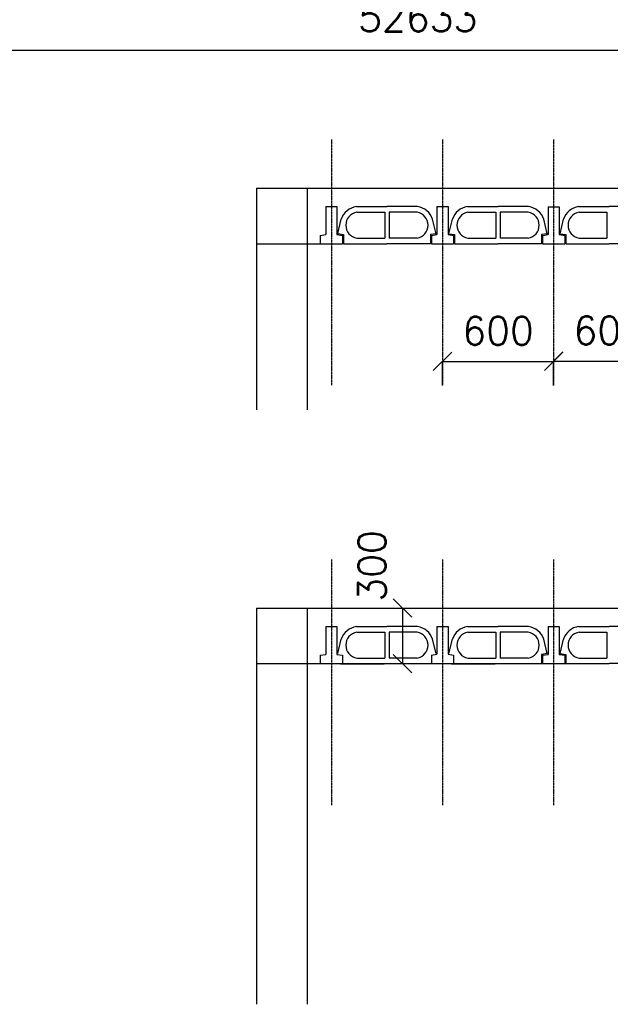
# Model space of a CAD drawing. Header units: millimetres. Extents: x -29041 to 64500, y 110629 to 283923.
# Tile 3 of 49: x 22404 to 25593, y 119732 to 125046. Entities that reach past the tile are written whole.
import ezdxf

# ---------------------------------------------------------------- set-up
doc = ezdxf.new("R2010")
doc.units = ezdxf.units.MM
doc.linetypes.add('ACAD_ISO04W100', pattern=[30, 24, -3, 0, -3])
for name, color, linetype in [('beton', 7, 'Continuous'), ('osie', 1, 'ACAD_ISO04W100'), ('sciany', 7, 'Continuous')]:
    doc.layers.add(name, color=color, linetype=linetype)
doc.styles.add('TXT 50', font='simplex.shx', dxfattribs={"height": 150})
doc.styles.add('txt150', font='arial.ttf', dxfattribs={"height": 150})
doc.dimstyles.new('wymiary1do50', dxfattribs={"dimtxt": 150, "dimasz": 100, "dimexe": 0.18, "dimexo": 0.066, "dimgap": 90, "dimtad": 1, "dimdec": 0, "dimzin": 0, "dimdsep": 46, "dimtxsty": 'txt150', "dimblk": 'OBLIQUE', "dimcen": 0.09, "dimclrd": 1, "dimclre": 1, "dimadec": 0, "dimazin": 0, "dimtfac": 1, "dimtdec": 0, "dimtix": 1, "dimtofl": 0, "dimtmove": 2, "dimatfit": 3, "dimfxl": 1, "dimtfillclr": 256, "dimtolj": 1, "dimtzin": 0, "dimarcsym": 0})

# ---------------------------------------------------------------- blocks, each defined once
blk = doc.blocks.new('_Oblique')
at = {"layer": 'sciany', "color": 0, "lineweight": -2}
blk.add_line((-0.5, -0.5), (0.5, 0.5), dxfattribs=at)
blk = doc.blocks.new('*D136')
at = {"layer": 'beton', "color": 1, "lineweight": -2}
for p, q in [((50870, 128073.5), (50870, 124879.4)), ((-1762.9, 126553.5), (-1762.9, 124879.4)), ((50870, 124879.6), (-1762.9, 124879.6))]:
    blk.add_line(p, q, dxfattribs=at)
at = {"layer": 'Defpoints', "color": 0}
for p in [(50870, 128073.6), (-1762.9, 126553.6), (-1762.9, 124879.6)]:
    blk.add_point(p, dxfattribs=at)
at = {"layer": 'beton', "color": 1, "lineweight": -2, "xscale": 100, "yscale": 100, "zscale": 100, "rotation": 180}
blk.add_blockref('_Oblique', (-1762.9, 124879.6), dxfattribs=at)
at = {"layer": 'beton', "color": 1, "lineweight": -2, "xscale": 100, "yscale": 100, "zscale": 100}
blk.add_blockref('_Oblique', (50870, 124879.6), dxfattribs=at)
at = {"layer": 'beton', "color": 0, "insert": (24553.5, 125056.6), "char_height": 150, "attachment_point": 5, "style": 'TXT 50'}
blk.add_mtext('\\A1;52633', dxfattribs=at)
blk = doc.blocks.new('*D576')
at = {"layer": 'beton', "color": 1, "lineweight": -2}
for p, q in [((24687.1, 123070.8), (24687.1, 123201.7)), ((24687.1, 123201.5), (25287.1, 123201.5)), ((25287.1, 123070.8), (25287.1, 123201.7))]:
    blk.add_line(p, q, dxfattribs=at)
at = {"layer": 'Defpoints', "color": 0}
for p in [(25287.1, 123201.5), (24687.1, 123070.7), (25287.1, 123070.7)]:
    blk.add_point(p, dxfattribs=at)
at = {"layer": 'beton', "color": 1, "lineweight": -2, "xscale": 100, "yscale": 100, "zscale": 100, "rotation": 180}
blk.add_blockref('_Oblique', (24687.1, 123201.5), dxfattribs=at)
at = {"layer": 'beton', "color": 1, "lineweight": -2, "xscale": 100, "yscale": 100, "zscale": 100}
blk.add_blockref('_Oblique', (25287.1, 123201.5), dxfattribs=at)
at = {"layer": 'beton', "color": 0, "insert": (24987.1, 123366.5), "char_height": 150, "attachment_point": 5, "style": 'TXT 50'}
blk.add_mtext('\\A1;600', dxfattribs=at)
blk = doc.blocks.new('*D577')
at = {"layer": 'beton', "color": 1, "lineweight": -2}
for p, q in [((25287.1, 123072.1), (25287.1, 123203.1)), ((25287.1, 123202.9), (25887.1, 123202.9)), ((25887.1, 123072.1), (25887.1, 123203.1))]:
    blk.add_line(p, q, dxfattribs=at)
at = {"layer": 'Defpoints', "color": 0}
for p in [(25887.1, 123202.9), (25287.1, 123072.1), (25887.1, 123072.1)]:
    blk.add_point(p, dxfattribs=at)
at = {"layer": 'beton', "color": 1, "lineweight": -2, "xscale": 100, "yscale": 100, "zscale": 100, "rotation": 180}
blk.add_blockref('_Oblique', (25287.1, 123202.9), dxfattribs=at)
at = {"layer": 'beton', "color": 1, "lineweight": -2, "xscale": 100, "yscale": 100, "zscale": 100}
blk.add_blockref('_Oblique', (25887.1, 123202.9), dxfattribs=at)
at = {"layer": 'beton', "color": 0, "insert": (25587.1, 123367.9), "char_height": 150, "attachment_point": 5, "style": 'TXT 50'}
blk.add_mtext('\\A1;600', dxfattribs=at)
blk = doc.blocks.new('*D578')
at = {"layer": 'beton', "color": 1, "lineweight": -2}
for p, q in [((24322.4, 121870.4), (24471.4, 121870.4)), ((24471.2, 121870.4), (24471.2, 121570.4)), ((24322.4, 121570.4), (24471.4, 121570.4))]:
    blk.add_line(p, q, dxfattribs=at)
at = {"layer": 'Defpoints', "color": 0}
for p in [(24322.3, 121870.4), (24322.3, 121570.4), (24471.2, 121570.4)]:
    blk.add_point(p, dxfattribs=at)
at = {"layer": 'beton', "color": 1, "lineweight": -2, "xscale": 100, "yscale": 100, "zscale": 100}
for p, rotation in [((24471.2, 121870.4), 90), ((24471.2, 121570.4), 270)]:
    blk.add_blockref('_Oblique', p, dxfattribs=dict(at, rotation=rotation))
at = {"layer": 'beton', "color": 0, "insert": (24306.2, 122097.9), "char_height": 150, "attachment_point": 5, "rotation": 90, "style": 'TXT 50'}
blk.add_mtext('\\A1;300', dxfattribs=at)

msp = doc.modelspace()

# ---------------------------------------------------------------- linework, layer by layer
at = {"layer": 'beton'}
for p, q in [((23683.28876, 124136.48282), (31189.37231, 124136.48282)), ((23683.28876, 124136.48282), (23683.28876, 122940.08515)), ((23957.12157, 124136.48282), (23957.12157, 122940.08515)), ((24057.12157, 124036.66282), (24057.12157, 123886.66282)), ((24057.12157, 124036.66282), (24117.12157, 124036.66282)), ((24117.12157, 124036.66282), (24117.12157, 123886.66282)), ((24221.94412, 124036.48282), (24387.12157, 124036.48282)), ((24552.29902, 124036.48282), (24387.12157, 124036.48282)), ((24657.12157, 124036.48282), (24657.12157, 123886.48282)), ((24657.12157, 124036.48282), (24717.12157, 124036.48282)), ((24717.12157, 124036.48282), (24717.12157, 123886.48282)), ((24821.94412, 124036.48282), (24987.12157, 124036.48282)), ((25152.29902, 124036.48282), (24987.12157, 124036.48282)), ((25257.12157, 124036.30282), (25257.12157, 123886.30282)), ((25257.12157, 124036.30282), (25317.12157, 124036.30282)), ((25317.12157, 124036.30282), (25317.12157, 123886.30282)), ((25421.94412, 124036.48282), (25587.12157, 124036.48282)), ((25752.29902, 124036.48282), (25587.12157, 124036.48282)), ((24224.24723, 124006.48282), (24375.12157, 124006.48282)), ((24375.12157, 124006.48282), (24375.12157, 123866.48282)), ((24549.99591, 124006.48282), (24399.12157, 124006.48282)), ((24399.12157, 124006.48282), (24399.12157, 123866.48282)), ((24824.24723, 124006.48282), (24975.12157, 124006.48282)), ((24975.12157, 124006.48282), (24975.12157, 123866.48282)), ((25149.99591, 124006.48282), (24999.12157, 124006.48282)), ((24999.12157, 124006.48282), (24999.12157, 123866.48282)), ((25424.24723, 124006.48282), (25575.12157, 124006.48282)), ((25575.12157, 124006.48282), (25575.12157, 123866.48282)), ((24122.12157, 123890.89845), (24140.46806, 123969.08819)), ((24122.12157, 123890.89845), (24140.46806, 123969.08819)), ((24652.12157, 123890.71845), (24633.77509, 123968.90819)), ((24722.12157, 123890.71845), (24740.46806, 123968.90819)), ((24722.12157, 123890.71845), (24740.46806, 123968.90819)), ((25252.12157, 123890.53845), (25233.77509, 123968.72819)), ((25322.12157, 123890.53845), (25340.46806, 123968.72819)), ((25322.12157, 123890.53845), (25340.46806, 123968.72819)), ((24027.12157, 123881.66282), (24057.12157, 123886.66282)), ((24027.12157, 123881.66282), (24027.12157, 123836.66282)), ((24117.12157, 123886.66282), (24147.12157, 123881.66282)), ((24122.12157, 123890.89845), (24152.12157, 123885.89845)), ((24122.12157, 123890.89845), (24152.12157, 123885.89845)), ((24147.12157, 123881.84282), (24147.12157, 123836.84282)), ((24147.12157, 123881.66282), (24147.12157, 123836.66282)), ((24147.12157, 123881.66282), (24147.12157, 123836.66282)), ((24147.12157, 123881.66282), (24147.12157, 123836.66282)), ((24147.12157, 123881.48282), (24147.12157, 123836.48282)), ((24147.12157, 123881.48282), (24147.12157, 123836.48282)), ((24147.12157, 123881.48282), (24147.12157, 123836.48282)), ((24147.12157, 123881.30282), (24147.12157, 123836.30282)), ((24152.12157, 123886.07845), (24152.12157, 123836.84282)), ((24152.12157, 123886.07845), (24152.12157, 123836.84282)), ((24152.12157, 123885.89845), (24152.12157, 123836.66282)), ((24152.12157, 123885.89845), (24152.12157, 123836.66282)), ((24152.12157, 123885.89845), (24152.12157, 123836.66282)), ((24152.12157, 123885.89845), (24152.12157, 123836.66282)), ((24152.12157, 123885.89845), (24152.12157, 123836.66282)), ((24152.12157, 123885.89845), (24152.12157, 123836.66282)), ((24152.12157, 123885.71845), (24152.12157, 123836.48282)), ((24152.12157, 123885.71845), (24152.12157, 123836.48282)), ((24152.12157, 123885.71845), (24152.12157, 123836.48282)), ((24152.12157, 123885.71845), (24152.12157, 123836.48282)), ((24152.12157, 123885.71845), (24152.12157, 123836.48282)), ((24152.12157, 123885.71845), (24152.12157, 123836.48282)), ((24152.12157, 123885.53845), (24152.12157, 123836.30282)), ((24152.12157, 123885.53845), (24152.12157, 123836.30282)), ((24652.12157, 123890.71845), (24622.12157, 123885.71845)), ((24622.12157, 123885.71845), (24622.12157, 123836.48282)), ((24622.12157, 123885.71845), (24622.12157, 123836.48282)), ((24622.12157, 123885.71845), (24622.12157, 123836.48282)), ((24622.12157, 123885.53845), (24622.12157, 123836.30282)), ((24627.12157, 123881.48282), (24657.12157, 123886.48282)), ((24627.12157, 123881.48282), (24627.12157, 123836.48282)), ((24627.12157, 123881.48282), (24627.12157, 123836.48282)), ((24627.12157, 123881.48282), (24627.12157, 123836.48282)), ((24627.12157, 123881.30282), (24627.12157, 123836.30282)), ((24717.12157, 123886.48282), (24747.12157, 123881.48282)), ((24722.12157, 123890.71845), (24752.12157, 123885.71845)), ((24722.12157, 123890.71845), (24752.12157, 123885.71845)), ((24747.12157, 123881.66282), (24747.12157, 123836.66282)), ((24747.12157, 123881.48282), (24747.12157, 123836.48282)), ((24747.12157, 123881.48282), (24747.12157, 123836.48282)), ((24747.12157, 123881.30282), (24747.12157, 123836.30282)), ((24752.12157, 123885.89845), (24752.12157, 123836.66282)), ((24752.12157, 123885.89845), (24752.12157, 123836.66282)), ((24752.12157, 123885.71845), (24752.12157, 123836.48282)), ((24752.12157, 123885.71845), (24752.12157, 123836.48282)), ((24752.12157, 123885.71845), (24752.12157, 123836.48282)), ((24752.12157, 123885.71845), (24752.12157, 123836.48282)), ((24752.12157, 123885.53845), (24752.12157, 123836.30282)), ((24752.12157, 123885.53845), (24752.12157, 123836.30282)), ((25252.12157, 123890.53845), (25222.12157, 123885.53845)), ((25222.12157, 123885.71845), (25222.12157, 123836.48282)), ((25222.12157, 123885.71845), (25222.12157, 123836.48282)), ((25222.12157, 123885.53845), (25222.12157, 123836.30282)), ((25227.12157, 123881.30282), (25257.12157, 123886.30282)), ((25227.12157, 123881.48282), (25227.12157, 123836.48282)), ((25227.12157, 123881.48282), (25227.12157, 123836.48282)), ((25227.12157, 123881.30282), (25227.12157, 123836.30282)), ((25317.12157, 123886.30282), (25347.12157, 123881.30282)), ((25322.12157, 123890.53845), (25352.12157, 123885.53845)), ((25322.12157, 123890.53845), (25352.12157, 123885.53845)), ((25347.12157, 123881.48282), (25347.12157, 123836.48282)), ((25347.12157, 123881.30282), (25347.12157, 123836.30282)), ((25352.12157, 123885.71845), (25352.12157, 123836.48282)), ((25352.12157, 123885.71845), (25352.12157, 123836.48282)), ((25352.12157, 123885.53845), (25352.12157, 123836.30282)), ((25352.12157, 123885.53845), (25352.12157, 123836.30282)), ((23683.28876, 123836.66282), (24147.12157, 123836.66282)), ((24152.12157, 123836.48282), (24387.12157, 123836.48282)), ((24224.24723, 123866.48282), (24375.12157, 123866.48282)), ((24622.12157, 123836.48282), (24387.12157, 123836.48282)), ((24549.99591, 123866.48282), (24399.12157, 123866.48282)), ((24627.12157, 123836.48282), (24747.12157, 123836.48282)), ((24752.12157, 123836.48282), (24987.12157, 123836.48282)), ((24824.24723, 123866.48282), (24975.12157, 123866.48282)), ((25222.12157, 123836.48282), (24987.12157, 123836.48282)), ((25149.99591, 123866.48282), (24999.12157, 123866.48282)), ((25227.12157, 123836.30282), (25347.12157, 123836.30282)), ((25352.12157, 123836.48282), (25587.12157, 123836.48282)), ((25424.24723, 123866.48282), (25575.12157, 123866.48282)), ((25822.12157, 123836.48282), (25587.12157, 123836.48282)), ((23683.28876, 121870.37417), (31189.37231, 121870.37417)), ((23683.28876, 121870.37417), (23683.28876, 119731.59155)), ((23957.12157, 121870.37417), (23957.12157, 119731.59155)), ((24057.12157, 121770.37417), (24057.12157, 121620.37417)), ((24057.12157, 121770.37417), (24117.12157, 121770.37417)), ((24117.12157, 121770.37417), (24117.12157, 121620.37417)), ((24221.94412, 121770.19417), (24387.12157, 121770.19417)), ((24552.29902, 121770.19417), (24387.12157, 121770.19417)), ((24657.12157, 121770.55417), (24657.12157, 121620.55417)), ((24657.12157, 121770.55417), (24717.12157, 121770.55417)), ((24717.12157, 121770.55417), (24717.12157, 121620.55417)), ((24821.94412, 121770.19417), (24987.12157, 121770.19417)), ((25152.29902, 121770.19417), (24987.12157, 121770.19417)), ((25257.12157, 121770.37417), (25257.12157, 121620.37417)), ((25257.12157, 121770.37417), (25317.12157, 121770.37417)), ((25317.12157, 121770.37417), (25317.12157, 121620.37417)), ((25421.94412, 121770.37417), (25587.12157, 121770.37417)), ((25752.29902, 121770.37417), (25587.12157, 121770.37417)), ((24122.12157, 121624.6098), (24140.46806, 121702.79954)), ((24224.24723, 121740.19417), (24375.12157, 121740.19417)), ((24375.12157, 121740.19417), (24375.12157, 121600.19417)), ((24549.99591, 121740.19417), (24399.12157, 121740.19417)), ((24399.12157, 121740.19417), (24399.12157, 121600.19417)), ((24652.12157, 121624.4298), (24633.77509, 121702.61954)), ((24722.12157, 121624.4298), (24740.46806, 121702.61954)), ((24824.24723, 121740.19417), (24975.12157, 121740.19417)), ((24975.12157, 121740.19417), (24975.12157, 121600.19417)), ((25149.99591, 121740.19417), (24999.12157, 121740.19417)), ((24999.12157, 121740.19417), (24999.12157, 121600.19417)), ((25252.12157, 121624.6098), (25233.77509, 121702.79954)), ((25252.12157, 121624.2498), (25233.77509, 121702.43954)), ((25322.12157, 121624.6098), (25340.46806, 121702.79954)), ((25424.24723, 121740.37417), (25575.12157, 121740.37417)), ((25575.12157, 121740.37417), (25575.12157, 121600.37417)), ((24027.12157, 121615.37417), (24057.12157, 121620.37417)), ((24027.12157, 121615.37417), (24027.12157, 121570.37417)), ((24117.12157, 121620.37417), (24147.12157, 121615.37417)), ((24147.12157, 121615.37417), (24147.12157, 121570.37417)), ((24224.24723, 121600.19417), (24375.12157, 121600.19417)), ((24549.99591, 121600.19417), (24399.12157, 121600.19417)), ((24627.12157, 121615.55417), (24657.12157, 121620.55417)), ((24627.12157, 121615.55417), (24627.12157, 121570.55417)), ((24717.12157, 121620.55417), (24747.12157, 121615.55417)), ((24747.12157, 121615.55417), (24747.12157, 121570.55417)), ((24824.24723, 121600.19417), (24975.12157, 121600.19417)), ((25149.99591, 121600.19417), (24999.12157, 121600.19417)), ((25252.12157, 121624.6098), (25222.12157, 121619.6098)), ((25222.12157, 121619.6098), (25222.12157, 121570.37417)), ((25227.12157, 121615.37417), (25257.12157, 121620.37417)), ((25227.12157, 121615.37417), (25227.12157, 121570.37417)), ((25317.12157, 121620.37417), (25347.12157, 121615.37417)), ((25322.12157, 121624.6098), (25352.12157, 121619.6098)), ((25347.12157, 121615.37417), (25347.12157, 121570.37417)), ((25352.12157, 121619.6098), (25352.12157, 121570.37417)), ((25352.12157, 121619.6098), (25352.12157, 121570.37417)), ((25352.12157, 121619.6098), (25352.12157, 121570.37417)), ((25424.24723, 121600.37417), (25575.12157, 121600.37417)), ((23683.28876, 121570.37417), (25587.12157, 121570.37417)), ((24027.12157, 121570.37417), (24147.12157, 121570.37417)), ((24136.69223, 121569.50317), (24371.69223, 121569.50317)), ((24627.12157, 121570.55417), (24747.12157, 121570.55417)), ((24736.00123, 121569.50317), (24971.00123, 121569.50317)), ((25227.12157, 121570.37417), (25347.12157, 121570.37417)), ((25822.12157, 121570.37417), (25587.12157, 121570.37417))]:
    msp.add_line(p, q, dxfattribs=at)
for centre, radius, start, end in [((24236.12157, 123936.48282), 101, 98.06930116, 161.2739696), ((24538.12157, 123936.48282), 101, 18.7260304, 81.93069884), ((24836.12157, 123936.48282), 101, 98.06930116, 161.2739696), ((25138.12157, 123936.48282), 101, 18.7260304, 81.93069884), ((25436.12157, 123936.48282), 101, 98.06930116, 161.2739696), ((24236.12157, 123936.48282), 71, 99.62763268, 260.37236732), ((24538.12157, 123936.48282), 71, 279.62763268, 80.37236732), ((24836.12157, 123936.48282), 71, 99.62763268, 260.37236732), ((25138.12157, 123936.48282), 71, 279.62763268, 80.37236732), ((25436.12157, 123936.48282), 71, 99.62763268, 260.37236732), ((24236.12157, 121670.19417), 101, 98.06930116, 161.2739696), ((24538.12157, 121670.19417), 101, 18.7260304, 81.93069884), ((24836.12157, 121670.19417), 101, 98.06930116, 161.2739696), ((25138.12157, 121670.19417), 101, 18.7260304, 81.93069884), ((25436.12157, 121670.37417), 101, 98.06930116, 161.2739696), ((24236.12157, 121670.19417), 71, 99.62763268, 260.37236732), ((24538.12157, 121670.19417), 71, 279.62763268, 80.37236732), ((24836.12157, 121670.19417), 71, 99.62763268, 260.37236732), ((25138.12157, 121670.19417), 71, 279.62763268, 80.37236732), ((25436.12157, 121670.37417), 71, 99.62763268, 260.37236732)]:
    msp.add_arc(centre, radius, start, end, dxfattribs=at)
at = {"layer": 'osie', "ltscale": 0.5}
for p, q in [((24087.12157, 124398.99963), (24087.12157, 123072.06856)), ((24687.12157, 124398.99963), (24687.12157, 123072.06856)), ((25287.12157, 124398.99963), (25287.12157, 123072.06856)), ((24087.12157, 122132.89098), (24087.12157, 120805.95991)), ((24687.12157, 122132.89098), (24687.12157, 120805.95991)), ((25287.12157, 122132.89098), (25287.12157, 120805.95991))]:
    msp.add_line(p, q, dxfattribs=at)

# ---------------------------------------------------------------- dimensions: what is measured, and where the dimension line sits
at = {"layer": 'beton'}
dim = msp.add_linear_dim(base=(-1762.87843, 124879.59276), p1=(50869.97434, 128073.57672), p2=(-1762.87843, 126553.57672), dimstyle='wymiary1do50', override={"dimtxsty": 'TXT 50'}, dxfattribs=at)
dim.commit()
dim.dimension.update_dxf_attribs({"geometry": '*D136', "text_midpoint": (24553.54796, 125056.62579), "dimtype": 160})
for base, p1, p2, picture, middle in [((25287.12157, 123201.50547), (24687.12157, 123070.68656), (25287.12157, 123070.68656), '*D576', (24987.12157, 123366.50547)), ((25887.12157, 123202.88747), (25287.12157, 123072.06856), (25887.12157, 123072.06856), '*D577', (25587.12157, 123367.88747))]:
    dim = msp.add_linear_dim(base=base, p1=p1, p2=p2, dimstyle='wymiary1do50', override={"dimtxsty": 'TXT 50'}, dxfattribs=at)
    dim.commit()
    dim.dimension.update_dxf_attribs({"geometry": picture, "text_midpoint": middle})
dim = msp.add_linear_dim(base=(24471.2204, 121570.37417), p1=(24322.33017, 121870.37417), p2=(24322.33017, 121570.37417), angle=90, dimstyle='wymiary1do50', override={"dimtxsty": 'TXT 50'}, dxfattribs=at)
dim.commit()
dim.dimension.update_dxf_attribs({"geometry": '*D578', "text_midpoint": (24306.2204, 122097.94584), "dimtype": 160})

doc.saveas('drawing.dxf')
